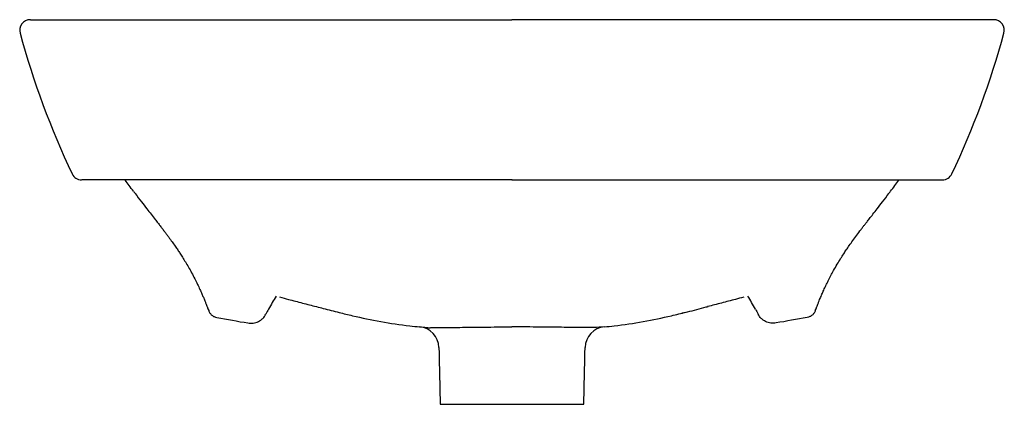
# Model space of a CAD drawing. Header units: millimetres. Extents: x 4324.515 to 4324.975, y 2663.581 to 2663.761.
import ezdxf

# ---------------------------------------------------------------- set-up
doc = ezdxf.new("R2010")
doc.units = ezdxf.units.MM
doc.layers.add('SANINDUSA', color=3, linetype='Continuous')

msp = doc.modelspace()

# ---------------------------------------------------------------- linework, layer by layer
at = {"layer": 'SANINDUSA'}
msp.add_line((4324.711382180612, 2663.580691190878), (4324.778516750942, 2663.580691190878), dxfattribs=at)
for centre, radius, start, end in [((4324.519820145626, 2663.755691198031), 0.005000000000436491, 89.99999155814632, 195.9642248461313), ((4324.970078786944, 2663.755691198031), 0.00500000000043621, 343.9784242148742, 90.00000844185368), ((4324.900906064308, 2663.859608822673), 0.4, 195.2434272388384, 205.3196179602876), ((4324.588992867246, 2663.859608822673), 0.4, 334.6803820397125, 344.7565727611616), ((4324.543846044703, 2663.690691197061), 0.004999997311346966, 205.4248189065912, 268.9329784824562), ((4324.946052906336, 2663.690691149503), 0.004999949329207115, 271.0667657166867, 334.8230423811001), ((4324.744949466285, 2663.562708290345), 0.1298140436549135, 148.0886922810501, 151.2294292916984), ((4324.744949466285, 2663.562708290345), 0.1298140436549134, 28.77057070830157, 31.93242367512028), ((4324.700800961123, 2663.60700488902), 0.01, 1.260084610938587, 84.90622991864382), ((4324.789097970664, 2663.607004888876), 0.01, 95.09376882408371, 178.7399148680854)]:
    msp.add_arc(centre, radius, start, end, dxfattribs=at)
for points, knots in [([(4324.519918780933, 2663.760691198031), (4324.519916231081, 2663.760691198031), (4324.519909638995, 2663.760691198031), (4324.520847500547, 2663.760691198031), (4324.522675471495, 2663.760691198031), (4324.525469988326, 2663.760691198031), (4324.52923189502, 2663.760691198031), (4324.533834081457, 2663.760691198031), (4324.539190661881, 2663.760691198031), (4324.545137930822, 2663.760691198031), (4324.551872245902, 2663.760691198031), (4324.559351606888, 2663.760691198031), (4324.568129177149, 2663.760691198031), (4324.578378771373, 2663.760691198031), (4324.590170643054, 2663.760691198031), (4324.602753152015, 2663.760691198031), (4324.616250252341, 2663.760691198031), (4324.630619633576, 2663.760691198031), (4324.645785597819, 2663.760691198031), (4324.661393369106, 2663.760691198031), (4324.677486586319, 2663.760691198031), (4324.694002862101, 2663.760691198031), (4324.710881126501, 2663.760691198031), (4324.727889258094, 2663.760691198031), (4324.73926638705, 2663.760691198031), (4324.744949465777, 2663.760691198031)], [0, 0, 0, 0, 0.02701758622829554, 0.06984807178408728, 0.1127401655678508, 0.1555843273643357, 0.1983040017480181, 0.2408625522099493, 0.2783904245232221, 0.3160552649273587, 0.3537626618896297, 0.3914201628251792, 0.4289418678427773, 0.4744008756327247, 0.5200082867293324, 0.5656334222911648, 0.6111166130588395, 0.6589868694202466, 0.7069819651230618, 0.754996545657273, 0.8028935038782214, 0.852114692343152, 0.9014346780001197, 0.9507648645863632, 1, 1, 1, 1]), ([(4324.969980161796, 2663.760691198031), (4324.969982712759, 2663.760691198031), (4324.969989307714, 2663.760691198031), (4324.969051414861, 2663.760691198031), (4324.967223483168, 2663.760691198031), (4324.964428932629, 2663.760691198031), (4324.960667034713, 2663.760691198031), (4324.956064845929, 2663.760691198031), (4324.950708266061, 2663.760691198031), (4324.944760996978, 2663.760691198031), (4324.93802668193, 2663.760691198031), (4324.930547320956, 2663.760691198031), (4324.92176975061, 2663.760691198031), (4324.911520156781, 2663.760691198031), (4324.899728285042, 2663.760691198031), (4324.887145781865, 2663.760691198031), (4324.873648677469, 2663.760691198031), (4324.859279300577, 2663.760691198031), (4324.844113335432, 2663.760691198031), (4324.828505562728, 2663.760691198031), (4324.812412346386, 2663.760691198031), (4324.795896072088, 2663.760691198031), (4324.779017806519, 2663.760691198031), (4324.76200967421, 2663.760691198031), (4324.750632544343, 2663.760691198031), (4324.744949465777, 2663.760691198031)], [0, 0, 0, 0, 0.02701758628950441, 0.06984807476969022, 0.1127401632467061, 0.1555843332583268, 0.1983040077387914, 0.2408625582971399, 0.2783904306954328, 0.3160552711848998, 0.3537626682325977, 0.3914201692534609, 0.4289418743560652, 0.4744008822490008, 0.5200082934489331, 0.5656334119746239, 0.6111166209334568, 0.6589868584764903, 0.7069819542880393, 0.754996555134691, 0.8028934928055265, 0.8521146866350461, 0.9014346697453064, 0.950764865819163, 0.9999999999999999, 0.9999999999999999, 0.9999999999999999, 0.9999999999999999]), ([(4324.744949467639, 2663.685691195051), (4324.739915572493, 2663.685691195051), (4324.729830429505, 2663.685691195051), (4324.715179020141, 2663.685691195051), (4324.701041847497, 2663.685691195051), (4324.687480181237, 2663.685691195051), (4324.673945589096, 2663.685691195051), (4324.660514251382, 2663.685691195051), (4324.647273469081, 2663.685691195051), (4324.634321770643, 2663.685691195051), (4324.621780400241, 2663.685691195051), (4324.609644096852, 2663.685691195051), (4324.598193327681, 2663.685691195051), (4324.5878648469, 2663.685691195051), (4324.578748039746, 2663.685691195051), (4324.570742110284, 2663.685691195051), (4324.563656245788, 2663.685691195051), (4324.557520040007, 2663.685691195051), (4324.552477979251, 2663.685691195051), (4324.548803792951, 2663.685691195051), (4324.546321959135, 2663.685691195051), (4324.544787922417, 2663.685691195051), (4324.543942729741, 2663.685691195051), (4324.543898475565, 2663.685691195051), (4324.543877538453, 2663.685691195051)], [0, 0, 0, 0, 0.04887795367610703, 0.09792439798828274, 0.142734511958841, 0.187581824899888, 0.2323838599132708, 0.2789257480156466, 0.3255214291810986, 0.3720528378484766, 0.4202399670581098, 0.4684240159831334, 0.5179691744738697, 0.5675119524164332, 0.6126619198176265, 0.6581136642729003, 0.7048245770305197, 0.7515362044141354, 0.7995948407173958, 0.847656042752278, 0.8867223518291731, 0.9258317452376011, 0.9649102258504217, 1, 1, 1, 1]), ([(4324.744949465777, 2663.685691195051), (4324.749983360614, 2663.685691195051), (4324.760068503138, 2663.685691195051), (4324.774719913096, 2663.685691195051), (4324.788857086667, 2663.685691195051), (4324.80241875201, 2663.685691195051), (4324.815953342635, 2663.685691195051), (4324.829384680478, 2663.685691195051), (4324.84262546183, 2663.685691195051), (4324.855577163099, 2663.685691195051), (4324.868118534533, 2663.685691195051), (4324.880254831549, 2663.685691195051), (4324.891705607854, 2663.685691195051), (4324.902034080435, 2663.685691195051), (4324.911150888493, 2663.685691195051), (4324.919156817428, 2663.685691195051), (4324.926242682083, 2663.685691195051), (4324.932378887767, 2663.685691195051), (4324.937420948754, 2663.685691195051), (4324.94109513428, 2663.685691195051), (4324.943576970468, 2663.685691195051), (4324.945110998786, 2663.685691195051), (4324.945956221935, 2663.685691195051), (4324.946000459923, 2663.685691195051), (4324.946145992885, 2663.685692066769)], [0, 0, 0, 0, 0.04887795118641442, 0.0979243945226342, 0.1427345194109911, 0.1875818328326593, 0.2323838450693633, 0.2789257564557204, 0.3255214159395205, 0.3720528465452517, 0.4202399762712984, 0.4684240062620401, 0.51796918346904, 0.5675119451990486, 0.6126619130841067, 0.6581136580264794, 0.704824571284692, 0.7515361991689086, 0.7995948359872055, 0.8476560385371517, 0.886722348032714, 0.925831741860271, 0.9649102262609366, 1, 1, 1, 1]), ([(4324.567991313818, 2663.680440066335), (4324.568251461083, 2663.680076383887), (4324.569490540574, 2663.678354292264), (4324.571588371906, 2663.675586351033), (4324.574106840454, 2663.672326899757), (4324.576287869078, 2663.669554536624), (4324.578097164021, 2663.667263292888), (4324.579376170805, 2663.665636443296), (4324.580513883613, 2663.664176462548), (4324.581591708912, 2663.662778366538), (4324.582617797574, 2663.661430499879), (4324.583595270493, 2663.660128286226), (4324.584742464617, 2663.658576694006), (4324.586024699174, 2663.656804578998), (4324.587421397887, 2663.654814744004), (4324.588638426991, 2663.653026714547), (4324.589784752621, 2663.651292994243), (4324.590976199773, 2663.649434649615), (4324.592303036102, 2663.647283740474), (4324.593721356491, 2663.644876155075), (4324.595179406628, 2663.64226868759), (4324.596596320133, 2663.63958385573), (4324.597894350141, 2663.636975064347), (4324.599014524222, 2663.634593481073), (4324.599778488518, 2663.632890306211), (4324.600334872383, 2663.631607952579), (4324.600654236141, 2663.630860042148), (4324.601038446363, 2663.629947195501), (4324.601439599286, 2663.628972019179), (4324.601931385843, 2663.62774109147), (4324.602367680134, 2663.626624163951), (4324.602630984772, 2663.625915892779), (4324.60316403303, 2663.624545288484)], [0.01595522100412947, 0.01595522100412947, 0.01595522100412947, 0.01595522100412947, 0.02873129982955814, 0.07683202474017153, 0.1193794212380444, 0.1566062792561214, 0.1946115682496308, 0.2265155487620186, 0.257094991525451, 0.2872566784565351, 0.3170070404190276, 0.3463529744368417, 0.3753015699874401, 0.4252354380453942, 0.4696573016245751, 0.508929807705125, 0.5419976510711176, 0.5812483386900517, 0.6264312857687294, 0.6745802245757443, 0.7249401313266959, 0.7766972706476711, 0.8236133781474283, 0.8644100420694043, 0.8989042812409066, 0.9100966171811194, 0.9203477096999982, 0.9297835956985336, 0.9431307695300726, 0.9631228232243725, 0.9898802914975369, 1, 1, 1, 1]), ([(4324.88673489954, 2663.624545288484), (4324.887267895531, 2663.625915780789), (4324.887531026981, 2663.626623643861), (4324.887969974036, 2663.627746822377), (4324.888472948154, 2663.629006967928), (4324.888947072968, 2663.630155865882), (4324.88941684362, 2663.631265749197), (4324.889823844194, 2663.632209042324), (4324.890253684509, 2663.633184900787), (4324.890695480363, 2663.634166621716), (4324.891185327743, 2663.635230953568), (4324.891882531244, 2663.636709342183), (4324.89282664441, 2663.638638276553), (4324.894023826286, 2663.640963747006), (4324.895415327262, 2663.64353168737), (4324.896935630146, 2663.646184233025), (4324.898507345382, 2663.648775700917), (4324.899918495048, 2663.650995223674), (4324.901260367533, 2663.65302920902), (4324.902673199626, 2663.655100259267), (4324.904299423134, 2663.657401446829), (4324.906074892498, 2663.659831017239), (4324.907701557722, 2663.661988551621), (4324.909019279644, 2663.663703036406), (4324.909946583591, 2663.664898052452), (4324.910903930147, 2663.666121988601), (4324.91207382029, 2663.667607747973), (4324.913718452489, 2663.669691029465), (4324.915792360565, 2663.672327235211), (4324.918310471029, 2663.675586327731), (4324.920407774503, 2663.678353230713), (4324.921646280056, 2663.680074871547), (4324.921905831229, 2663.680437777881)], [0, 0, 0, 0, 0.01012457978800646, 0.03689492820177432, 0.05689661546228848, 0.07263206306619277, 0.08478073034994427, 0.09839407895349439, 0.1135111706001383, 0.1301305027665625, 0.1481342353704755, 0.1675020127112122, 0.2065301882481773, 0.250070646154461, 0.2945953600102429, 0.351612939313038, 0.4055109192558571, 0.4525342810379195, 0.4912990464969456, 0.5363262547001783, 0.5881113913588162, 0.6466764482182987, 0.7080881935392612, 0.7331487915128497, 0.7584981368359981, 0.7841399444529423, 0.8116222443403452, 0.8437984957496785, 0.8810432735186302, 0.9236111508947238, 0.9717350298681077, 0.9844877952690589, 0.9844877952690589, 0.9844877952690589, 0.9844877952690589]), ([(4324.636305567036, 2663.630934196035), (4324.637690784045, 2663.630565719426), (4324.641181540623, 2663.629637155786), (4324.647012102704, 2663.628086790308), (4324.651366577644, 2663.626976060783), (4324.653515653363, 2663.626450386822), (4324.653523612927, 2663.626448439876)], [0, 0, 0, 0, 0.2473250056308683, 0.6232607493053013, 0.9986046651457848, 0.9999999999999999, 0.9999999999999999, 0.9999999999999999, 0.9999999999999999]), ([(4324.853245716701, 2663.630841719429), (4324.851975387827, 2663.630503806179), (4324.848598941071, 2663.629605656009), (4324.842886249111, 2663.628086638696), (4324.838532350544, 2663.626976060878), (4324.836383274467, 2663.626450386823), (4324.836375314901, 2663.626448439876)], [0, 0, 0, 0, 0.2315133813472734, 0.6153466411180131, 0.9985753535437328, 0.9999999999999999, 0.9999999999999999, 0.9999999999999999, 0.9999999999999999]), ([(4324.60316403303, 2663.624545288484), (4324.603235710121, 2663.624337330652), (4324.603321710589, 2663.62413446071), (4324.603518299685, 2663.623746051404), (4324.603629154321, 2663.62355957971), (4324.603999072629, 2663.623023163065), (4324.604299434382, 2663.622693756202), (4324.604801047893, 2663.622274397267), (4324.60497748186, 2663.622145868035), (4324.605349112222, 2663.621911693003), (4324.605545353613, 2663.621805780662), (4324.606145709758, 2663.621532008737), (4324.606565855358, 2663.6214037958), (4324.607006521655, 2663.621331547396)], [0, 0, 0, 0, 0.1250000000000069, 0.1250000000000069, 0.2500000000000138, 0.2500000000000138, 0.5000000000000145, 0.5000000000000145, 0.625000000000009, 0.625000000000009, 0.7500000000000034, 0.7500000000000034, 1, 1, 1, 1]), ([(4324.621493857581, 2663.618758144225), (4324.621912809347, 2663.618685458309), (4324.622333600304, 2663.618646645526), (4324.623178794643, 2663.618635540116), (4324.623604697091, 2663.618663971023), (4324.624435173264, 2663.618785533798), (4324.624842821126, 2663.618878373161), (4324.625643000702, 2663.619127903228), (4324.626038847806, 2663.619286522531), (4324.626791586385, 2663.619659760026), (4324.6271499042, 2663.619874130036), (4324.627660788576, 2663.620236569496), (4324.627826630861, 2663.620364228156), (4324.628149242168, 2663.620633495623), (4324.628306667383, 2663.620775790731), (4324.6290592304, 2663.621512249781), (4324.629557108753, 2663.622181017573), (4324.629949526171, 2663.622930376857)], [0, 0, 0, 0, 0.1250000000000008, 0.1250000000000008, 0.2500000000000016, 0.2500000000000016, 0.3750000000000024, 0.3750000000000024, 0.5000000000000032, 0.5000000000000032, 0.625000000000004, 0.625000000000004, 0.6875000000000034, 0.6875000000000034, 0.7500000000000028, 0.7500000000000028, 1, 1, 1, 1]), ([(4324.653523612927, 2663.626448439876), (4324.654779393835, 2663.62610084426), (4324.658165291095, 2663.625132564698), (4324.66158360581, 2663.624275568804), (4324.664081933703, 2663.623725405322)], [0, 0, 0, 0, 0.2310780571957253, 0.8444324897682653, 0.8444324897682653, 0.8444324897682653, 0.8444324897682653]), ([(4324.664081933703, 2663.623725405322), (4324.666191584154, 2663.623170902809), (4324.672676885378, 2663.621563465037), (4324.683732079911, 2663.619304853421), (4324.69416734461, 2663.617682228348), (4324.700208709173, 2663.617097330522), (4324.701688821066, 2663.616965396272)], [0.4369673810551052, 0.4369673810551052, 0.4369673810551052, 0.4369673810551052, 0.5207968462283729, 0.6943188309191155, 0.874529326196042, 0.93300897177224, 0.93300897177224, 0.93300897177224, 0.93300897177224]), ([(4324.788210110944, 2663.616965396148), (4324.789690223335, 2663.61709733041), (4324.795731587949, 2663.61768222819), (4324.806166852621, 2663.619304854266), (4324.817389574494, 2663.621597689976), (4324.824041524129, 2663.623253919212), (4324.826317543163, 2663.623857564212)], [0.06699103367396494, 0.06699103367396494, 0.06699103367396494, 0.06699103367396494, 0.1254706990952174, 0.3056811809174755, 0.479203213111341, 0.5696632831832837, 0.5696632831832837, 0.5696632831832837, 0.5696632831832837]), ([(4324.82435357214, 2663.623431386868), (4324.825206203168, 2663.623615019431), (4324.829028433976, 2663.624438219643), (4324.833151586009, 2663.625480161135), (4324.836389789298, 2663.626436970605), (4324.83671485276, 2663.626533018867)], [0, 0, 0, 0, 0.2052754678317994, 0.9202224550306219, 1, 1, 1, 1]), ([(4324.868405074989, 2663.618758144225), (4324.867986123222, 2663.618685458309), (4324.867565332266, 2663.618646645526), (4324.866720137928, 2663.618635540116), (4324.866294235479, 2663.618663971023), (4324.865463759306, 2663.618785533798), (4324.865056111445, 2663.618878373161), (4324.864255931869, 2663.619127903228), (4324.863860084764, 2663.619286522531), (4324.863107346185, 2663.619659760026), (4324.86274902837, 2663.619874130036), (4324.862238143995, 2663.620236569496), (4324.862072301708, 2663.620364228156), (4324.861749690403, 2663.620633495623), (4324.861592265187, 2663.620775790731), (4324.86083970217, 2663.621512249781), (4324.860341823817, 2663.622181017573), (4324.859949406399, 2663.622930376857)], [0, 0, 0, 0, 0.1250000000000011, 0.1250000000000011, 0.2500000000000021, 0.2500000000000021, 0.3750000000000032, 0.3750000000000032, 0.5000000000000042, 0.5000000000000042, 0.6250000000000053, 0.6250000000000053, 0.6875000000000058, 0.6875000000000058, 0.7500000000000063, 0.7500000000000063, 1, 1, 1, 1]), ([(4324.88673489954, 2663.624545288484), (4324.886663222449, 2663.624337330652), (4324.886577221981, 2663.62413446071), (4324.886380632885, 2663.623746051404), (4324.886269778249, 2663.62355957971), (4324.885899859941, 2663.623023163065), (4324.885599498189, 2663.622693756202), (4324.885097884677, 2663.622274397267), (4324.884921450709, 2663.622145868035), (4324.884549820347, 2663.621911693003), (4324.884353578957, 2663.621805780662), (4324.883753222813, 2663.621532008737), (4324.883333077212, 2663.6214037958), (4324.882892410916, 2663.621331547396)], [0, 0, 0, 0, 0.1250000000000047, 0.1250000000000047, 0.2500000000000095, 0.2500000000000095, 0.5000000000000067, 0.5000000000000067, 0.6250000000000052, 0.6250000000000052, 0.7500000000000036, 0.7500000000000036, 1, 1, 1, 1]), ([(4324.701688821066, 2663.616965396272), (4324.705902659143, 2663.616566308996), (4324.705947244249, 2663.616532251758), (4324.706590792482, 2663.616559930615), (4324.708209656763, 2663.616588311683), (4324.710965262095, 2663.616614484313), (4324.71463311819, 2663.616650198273), (4324.719203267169, 2663.616702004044), (4324.724455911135, 2663.616766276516), (4324.730337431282, 2663.616833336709), (4324.735844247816, 2663.616880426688), (4324.740772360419, 2663.616906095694), (4324.743551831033, 2663.616909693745), (4324.744949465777, 2663.616911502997)], [0, 0, 0, 0, 0.03638051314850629, 0.1390405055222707, 0.244662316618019, 0.3469942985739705, 0.452312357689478, 0.5545191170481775, 0.6597084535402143, 0.7620653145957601, 0.8673645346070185, 0.9333053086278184, 1, 1, 1, 1]), ([(4324.788210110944, 2663.616965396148), (4324.783935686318, 2663.61658454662), (4324.78364798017, 2663.616566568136), (4324.783308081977, 2663.616559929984), (4324.781689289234, 2663.616588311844), (4324.778933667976, 2663.616614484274), (4324.775265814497, 2663.616650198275), (4324.770695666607, 2663.616702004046), (4324.765443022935, 2663.616766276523), (4324.759561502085, 2663.616833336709), (4324.754054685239, 2663.61688042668), (4324.749126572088, 2663.6169060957), (4324.746347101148, 2663.616909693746), (4324.744949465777, 2663.616911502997)], [0, 0, 0, 0, 0.03630601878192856, 0.1389739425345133, 0.2446039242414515, 0.346943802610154, 0.4522700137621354, 0.554484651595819, 0.6596821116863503, 0.7620468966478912, 0.8673542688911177, 0.9333001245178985, 1, 1, 1, 1])]:
    msp.add_open_spline(points, degree=3, knots=knots, dxfattribs=at)
for points, degree in [([(4324.567991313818, 2663.680440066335), (4324.566657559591, 2663.682156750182), (4324.565388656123, 2663.683923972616), (4324.564119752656, 2663.685691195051)], 3), ([(4324.921905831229, 2663.680437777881), (4324.923240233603, 2663.682155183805), (4324.924509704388, 2663.683923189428), (4324.925779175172, 2663.685691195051)], 3), ([(4324.63116044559, 2663.625188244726), (4324.63077261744, 2663.624481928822), (4324.630368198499, 2663.623729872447), (4324.629949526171, 2663.622930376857)], 3), ([(4324.858738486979, 2663.625188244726), (4324.85912631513, 2663.624481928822), (4324.859530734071, 2663.623729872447), (4324.859949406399, 2663.622930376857)], 3), ([(4324.607006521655, 2663.621331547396), (4324.611826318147, 2663.62042215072), (4324.616655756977, 2663.619564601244), (4324.621493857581, 2663.618758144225)], 3), ([(4324.882892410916, 2663.621331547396), (4324.878072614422, 2663.62042215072), (4324.873243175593, 2663.619564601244), (4324.868405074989, 2663.618758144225)], 3), ([(4324.710798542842, 2663.607224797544), (4324.711382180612, 2663.580691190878)], 1), ([(4324.778516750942, 2663.580691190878), (4324.779100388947, 2663.60722479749)], 1)]:
    msp.add_open_spline(points, degree=degree, dxfattribs=at)

doc.saveas('drawing.dxf')
